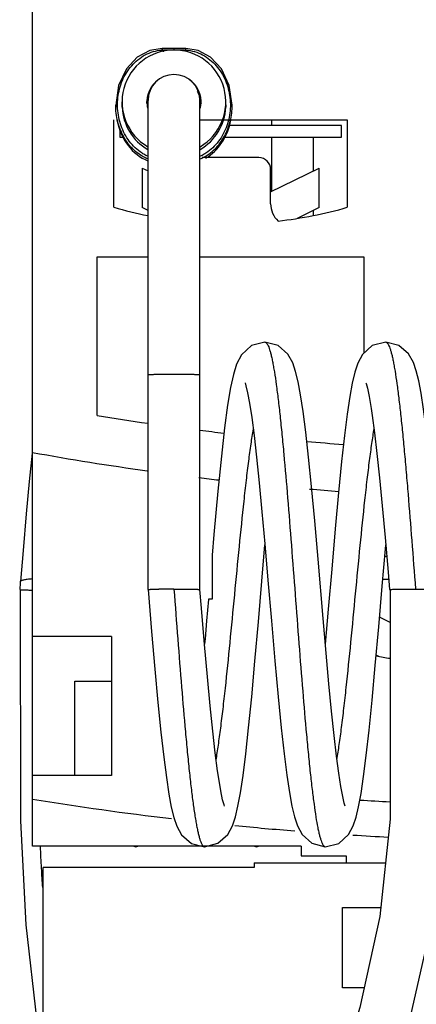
# Model space of a CAD drawing. Header units: millimetres. Extents: x 27 to 73, y 11 to 132.
# Tile 2 of 4: x 27 to 44, y 47 to 89. Entities that reach past the tile are written whole.
import ezdxf

# ---------------------------------------------------------------- set-up
doc = ezdxf.new("R2010")
doc.units = ezdxf.units.MM
doc.header["$LTSCALE"] = 9.274204
for name, color, linetype in [('00_COMPONENTS_10_1', 7, 'CONTINUOUS'), ('00_COMPONENTS_13', 7, 'CONTINUOUS'), ('00_COMPONENTS_2_1', 7, 'CONTINUOUS'), ('00_COMPONENTS_3', 7, 'CONTINUOUS'), ('00_COMPONENTS_46', 7, 'CONTINUOUS')]:
    doc.layers.add(name, color=color, linetype=linetype)

msp = doc.modelspace()

# ---------------------------------------------------------------- linework, layer by layer
at = {"layer": '00_COMPONENTS_10_1', "color": 7, "linetype": 'CONTINUOUS'}
for p, q in [((32.925, 64.572), (32.925, 85.309)), ((35.125, 64.572), (35.125, 85.309)), ((37.882, 75.063), (37.882, 75.063)), ((43.003, 75.063), (43.003, 75.063)), ((35.645, 66.028), (35.645, 64.168)), ((43.102, 65.313), (43.165, 64.572)), ((27.51, 64.862), (27.485, 64.572)), ((32.925, 64.572), (32.925, 64.572)), ((35.125, 64.572), (35.125, 64.572)), ((32.323, 53.686), (32.407, 53.664)), ((32.407, 53.664), (32.491, 53.686)), ((32.407, 53.664), (32.407, 53.664)), ((35.323, 53.664), (35.323, 53.664)), ((37.446, 53.686), (37.527, 53.664)), ((37.527, 53.664), (37.611, 53.686)), ((37.527, 53.664), (37.527, 53.664)), ((40.443, 53.664), (40.443, 53.664))]:
    msp.add_line(p, q, dxfattribs=at)
for points in [[(37.882, 75.063), (37.313, 74.915), (36.891, 74.53), (36.682, 74.13), (36.547, 73.698), (36.425, 73.139), (36.301, 72.392), (36.172, 71.423), (36.036, 70.226), (35.888, 68.747), (35.722, 66.909), (35.645, 66.028)], [(40.349, 63.345), (40.135, 65.858), (39.993, 67.481), (39.859, 68.938), (39.733, 70.192), (39.614, 71.251), (39.502, 72.128), (39.394, 72.833), (39.291, 73.386), (39.185, 73.822), (39.06, 74.188), (38.859, 74.552), (38.442, 74.92), (37.882, 75.063)], [(43.003, 75.063), (42.434, 74.915), (42.019, 74.541), (41.816, 74.167), (41.69, 73.785), (41.583, 73.33), (41.477, 72.752), (41.368, 72.015), (41.253, 71.1), (41.132, 69.998), (41.003, 68.685), (40.862, 67.142), (40.715, 65.44), (40.57, 63.742), (40.443, 62.26)], [(45.338, 64.885), (45.223, 66.229), (45.086, 67.778), (44.957, 69.16), (44.835, 70.361), (44.719, 71.378), (44.609, 72.218), (44.504, 72.893), (44.403, 73.423), (44.299, 73.844), (44.175, 74.202), (43.97, 74.563), (43.553, 74.925), (43.003, 75.063)], [(37.038, 73.339), (37.079, 73.212), (37.149, 72.918), (37.233, 72.47), (37.325, 71.87), (37.424, 71.109), (37.53, 70.18), (37.642, 69.093), (37.758, 67.868), (37.879, 66.508), (38.012, 64.966), (38.158, 63.245), (38.305, 61.548), (38.445, 60.018), (38.574, 58.712), (38.695, 57.613), (38.81, 56.702), (38.919, 55.969), (39.024, 55.392), (39.131, 54.938), (39.257, 54.558), (39.459, 54.186), (39.874, 53.812), (40.443, 53.664)], [(42.157, 73.342), (42.17, 73.306), (42.227, 73.105), (42.303, 72.752), (42.388, 72.253), (42.434, 71.948), (42.53, 71.224), (42.632, 70.345), (42.741, 69.308), (42.855, 68.116), (42.976, 66.778), (43.102, 65.313)], [(28.015, 70.361), (27.893, 69.16), (27.764, 67.778), (27.627, 66.229), (27.514, 64.912)], [(35.323, 53.664), (35.891, 53.812), (36.308, 54.188), (36.509, 54.559), (36.633, 54.933), (36.74, 55.383), (36.845, 55.958), (36.955, 56.694), (37.07, 57.608), (37.191, 58.712), (37.321, 60.02), (37.459, 61.536), (37.604, 63.208), (37.75, 64.928), (37.883, 66.47)], [(40.443, 53.664), (41.009, 53.81), (41.426, 54.185), (41.625, 54.55), (41.749, 54.919), (41.855, 55.359), (41.959, 55.922), (42.067, 56.639), (42.181, 57.529), (42.3, 58.606), (42.427, 59.879), (42.562, 61.35), (42.705, 62.986), (42.852, 64.716), (42.988, 66.304), (43.003, 66.467)], [(32.925, 64.572), (33.077, 62.798), (33.216, 61.199), (33.348, 59.778), (33.473, 58.527), (33.592, 57.466), (33.704, 56.596), (33.81, 55.899), (33.913, 55.348), (34.019, 54.91), (34.146, 54.538), (34.352, 54.169), (34.768, 53.805), (35.323, 53.664)], [(36.167, 55.387), (36.15, 55.437), (36.089, 55.663), (36.01, 56.041), (35.923, 56.567), (35.876, 56.886), (35.778, 57.643), (35.673, 58.563), (35.562, 59.644), (35.446, 60.871), (35.324, 62.236), (35.191, 63.785), (35.124, 64.572)], [(35.485, 64.155), (35.409, 63.253), (35.343, 62.487), (35.323, 62.259)], [(41.287, 55.388), (41.248, 55.51), (41.18, 55.791), (41.099, 56.218), (41.011, 56.786), (40.915, 57.502), (40.813, 58.378), (40.706, 59.409), (40.593, 60.58), (40.476, 61.879), (40.349, 63.345)]]:
    msp.add_lwpolyline(points, dxfattribs=at)
for centre, radius, start, end in [((34.025, 85.312), 1.1, 0, 180), ((33.986, 24.315), 40.281, 89.9441, 90.8634)]:
    msp.add_arc(centre, radius, start, end, dxfattribs=at)
for points, knots in [([(37.882, 75.063), (37.889, 75.063), (37.903, 75.061), (37.924, 75.05), (37.944, 75.034), (37.973, 75), (38.007, 74.942), (38.047, 74.851), (38.086, 74.736), (38.125, 74.596), (38.165, 74.431), (38.205, 74.242), (38.244, 74.03), (38.3, 73.7), (38.368, 73.233), (38.447, 72.61), (38.526, 71.907), (38.606, 71.131), (38.715, 69.974), (38.849, 68.407), (39.006, 66.426), (39.163, 64.364), (39.32, 62.303), (39.476, 60.321), (39.61, 58.754), (39.72, 57.597), (39.799, 56.821), (39.878, 56.118), (39.957, 55.495), (40.036, 54.956), (40.104, 54.563), (40.16, 54.296), (40.2, 54.132), (40.239, 53.992), (40.279, 53.876), (40.318, 53.786), (40.352, 53.727), (40.381, 53.694), (40.401, 53.677), (40.422, 53.666), (40.436, 53.664), (40.443, 53.664)], [0, 0, 0, 0, 0.000935, 0.001961, 0.003147, 0.004536, 0.008024, 0.012546, 0.018149, 0.024853, 0.032667, 0.041584, 0.051583, 0.062637, 0.087807, 0.116876, 0.149613, 0.185712, 0.224802, 0.310451, 0.403371, 0.499964, 0.596564, 0.689484, 0.775141, 0.814242, 0.850341, 0.883069, 0.91215, 0.937337, 0.958394, 0.967305, 0.975114, 0.98182, 0.98743, 0.991961, 0.995457, 0.99685, 0.998038, 0.999065, 1, 1, 1, 1]), ([(43.003, 75.063), (43.01, 75.063), (43.024, 75.06), (43.044, 75.05), (43.064, 75.034), (43.092, 75.002), (43.126, 74.944), (43.165, 74.856), (43.204, 74.743), (43.243, 74.606), (43.282, 74.446), (43.321, 74.262), (43.36, 74.055), (43.415, 73.734), (43.482, 73.279), (43.56, 72.671), (43.638, 71.986), (43.716, 71.229), (43.794, 70.408), (43.873, 69.53), (43.979, 68.271), (44.111, 66.621), (44.213, 65.28), (44.265, 64.596)], [0, 0, 0, 0, 0.001883, 0.003944, 0.006317, 0.009095, 0.016066, 0.025121, 0.036349, 0.049767, 0.065364, 0.08312, 0.103005, 0.124987, 0.175096, 0.233088, 0.298381, 0.370341, 0.448331, 0.53169, 0.619622, 0.805798, 1, 1, 1, 1]), ([(34.025, 73.694), (33.953, 73.694), (33.813, 73.693), (33.609, 73.692), (33.448, 73.69), (33.329, 73.688), (33.25, 73.687), (33.177, 73.685), (33.113, 73.683), (33.058, 73.681), (33.012, 73.679), (32.98, 73.677), (32.959, 73.676), (32.947, 73.675), (32.938, 73.674), (32.931, 73.672), (32.927, 73.671), (32.925, 73.67), (32.925, 73.67)], [0, 0, 0, 0, 0.194856, 0.382316, 0.555009, 0.633771, 0.706426, 0.772279, 0.830707, 0.881133, 0.9231, 0.956183, 0.969298, 0.980094, 0.988547, 0.994641, 0.998396, 1, 1, 1, 1]), ([(35.125, 73.67), (35.125, 73.67), (35.123, 73.671), (35.119, 73.672), (35.112, 73.674), (35.103, 73.675), (35.091, 73.676), (35.07, 73.677), (35.038, 73.679), (34.992, 73.681), (34.937, 73.683), (34.873, 73.685), (34.8, 73.687), (34.721, 73.688), (34.602, 73.69), (34.441, 73.692), (34.237, 73.693), (34.097, 73.694), (34.025, 73.694)], [0, 0, 0, 0, 0.001604, 0.005359, 0.011453, 0.019906, 0.030702, 0.043817, 0.0769, 0.118867, 0.169293, 0.227721, 0.293574, 0.366229, 0.444991, 0.617684, 0.805144, 1, 1, 1, 1]), ([(40.934, 57.362), (40.969, 57.573), (41.039, 58.027), (41.137, 58.753), (41.235, 59.561), (41.369, 60.768), (41.533, 62.387), (41.725, 64.392), (41.918, 66.396), (42.081, 68.011), (42.216, 69.214), (42.314, 70.018), (42.411, 70.738), (42.481, 71.189), (42.517, 71.399)], [0, 0, 0, 0, 0.045505, 0.097552, 0.155467, 0.218381, 0.355448, 0.500882, 0.64617, 0.782923, 0.84555, 0.903139, 0.954886, 1, 1, 1, 1]), ([(35.81, 57.338), (35.846, 57.548), (35.915, 58.001), (36.013, 58.723), (36.111, 59.529), (36.246, 60.733), (36.41, 62.35), (36.602, 64.356), (36.794, 66.361), (36.958, 67.979), (37.093, 69.185), (37.191, 69.992), (37.288, 70.716), (37.358, 71.169), (37.394, 71.38)], [0, 0, 0, 0, 0.045257, 0.09711, 0.154791, 0.217521, 0.354405, 0.499756, 0.645162, 0.782115, 0.84494, 0.902722, 0.954636, 1, 1, 1, 1]), ([(27.485, 64.572), (27.485, 64.572), (27.487, 64.571), (27.489, 64.57), (27.494, 64.569), (27.498, 64.568), (27.5, 64.568)], [0, 0, 0, 0, 0.085273, 0.272932, 0.576975, 1, 1, 1, 1]), ([(27.5, 64.568), (27.508, 64.567), (27.529, 64.565), (27.567, 64.563), (27.617, 64.561), (27.706, 64.557), (27.841, 64.554), (27.955, 64.552), (28.018, 64.551)], [0, 0, 0, 0, 0.049104, 0.122552, 0.219462, 0.338255, 0.63506, 1, 1, 1, 1]), ([(32.925, 64.572), (32.925, 64.572), (32.926, 64.573), (32.929, 64.574), (32.934, 64.575), (32.944, 64.576), (32.957, 64.578), (32.974, 64.579), (32.994, 64.58), (33.019, 64.582), (33.058, 64.583), (33.115, 64.585), (33.193, 64.588), (33.282, 64.59), (33.345, 64.591), (33.379, 64.591)], [0, 0, 0, 0, 0.001874, 0.005356, 0.018165, 0.039076, 0.068174, 0.105487, 0.151015, 0.204579, 0.265889, 0.410578, 0.582731, 0.779992, 1, 1, 1, 1]), ([(34.025, 64.596), (34.082, 64.596), (34.298, 64.595), (34.513, 64.594), (34.671, 64.591)], [0, 0, 0, 0, 0.265909, 1, 1, 1, 1]), ([(34.025, 64.596), (34.079, 63.889), (34.184, 62.501), (34.343, 60.482), (34.479, 58.883), (34.589, 57.7), (34.67, 56.906), (34.75, 56.185), (34.83, 55.545), (34.899, 55.066), (34.956, 54.728), (34.996, 54.509), (35.036, 54.315), (35.076, 54.146), (35.116, 54.001), (35.156, 53.882), (35.196, 53.789), (35.231, 53.729), (35.26, 53.695), (35.28, 53.678), (35.301, 53.667), (35.316, 53.664), (35.323, 53.664)], [0, 0, 0, 0, 0.192025, 0.377347, 0.54872, 0.626999, 0.699356, 0.765099, 0.823538, 0.874086, 0.89628, 0.916364, 0.934298, 0.950047, 0.963582, 0.974886, 0.983981, 0.990968, 0.993743, 0.996104, 0.998144, 1, 1, 1, 1]), ([(34.671, 64.591), (34.705, 64.591), (34.768, 64.59), (34.857, 64.588), (34.935, 64.585), (34.992, 64.583), (35.031, 64.582), (35.055, 64.58), (35.076, 64.579), (35.093, 64.578), (35.106, 64.576), (35.116, 64.575), (35.121, 64.574), (35.124, 64.573), (35.124, 64.572), (35.124, 64.572)], [0, 0, 0, 0, 0.219688, 0.416704, 0.588699, 0.733326, 0.794646, 0.848248, 0.893844, 0.931252, 0.96047, 0.981526, 0.9945, 0.998068, 1, 1, 1, 1]), ([(43.165, 64.572), (43.165, 64.572), (43.167, 64.573), (43.17, 64.574), (43.174, 64.575), (43.178, 64.576), (43.18, 64.576)], [0, 0, 0, 0, 0.084837, 0.272462, 0.576667, 1, 1, 1, 1]), ([(43.181, 64.568), (43.178, 64.568), (43.175, 64.569), (43.17, 64.57), (43.167, 64.571), (43.166, 64.571), (43.165, 64.572)], [0, 0, 0, 0, 0.41771, 0.720699, 0.911153, 1, 1, 1, 1]), ([(43.18, 64.576), (43.187, 64.577), (43.203, 64.578), (43.245, 64.581), (43.318, 64.584), (43.427, 64.588), (43.561, 64.59), (43.717, 64.593), (43.954, 64.595), (44.139, 64.596), (44.265, 64.596)], [0, 0, 0, 0, 0.018308, 0.044282, 0.118461, 0.219634, 0.344522, 0.489774, 0.650975, 1, 1, 1, 1]), ([(44.265, 64.596), (44.336, 64.596), (44.477, 64.595), (44.68, 64.594), (44.841, 64.592), (44.96, 64.59), (45.039, 64.589), (45.112, 64.587), (45.176, 64.585), (45.231, 64.583), (45.277, 64.581), (45.31, 64.579), (45.331, 64.578), (45.342, 64.577), (45.352, 64.576), (45.358, 64.575), (45.362, 64.574), (45.364, 64.573), (45.365, 64.572)], [0, 0, 0, 0, 0.194614, 0.381944, 0.554708, 0.633363, 0.705856, 0.771621, 0.830096, 0.880719, 0.922931, 0.956175, 0.969291, 0.980056, 0.988475, 0.99456, 0.998343, 1, 1, 1, 1]), ([(35.645, 64.168), (35.633, 64.167), (35.61, 64.166), (35.578, 64.165), (35.55, 64.163), (35.528, 64.162), (35.51, 64.16), (35.498, 64.159), (35.492, 64.158), (35.488, 64.157), (35.487, 64.156), (35.486, 64.156), (35.485, 64.155)], [0, 0, 0, 0, 0.228795, 0.429614, 0.601188, 0.742299, 0.852436, 0.931666, 0.959757, 0.98025, 0.993353, 1, 1, 1, 1]), ([(32.407, 53.664), (32.404, 53.664), (32.395, 53.664), (32.385, 53.667), (32.379, 53.67)], [0, 0, 0, 0, 0.242936, 1, 1, 1, 1]), ([(37.527, 53.664), (37.525, 53.664), (37.515, 53.665), (37.506, 53.668), (37.5, 53.67)], [0, 0, 0, 0, 0.243543, 1, 1, 1, 1])]:
    msp.add_open_spline(points, degree=3, knots=knots, dxfattribs=at)
at = {"layer": '00_COMPONENTS_13', "color": 7, "linetype": 'CONTINUOUS'}
for p, q in [((28.025, 53.686), (28.025, 132.436)), ((31.475, 80.78), (31.475, 84.486)), ((35.125, 84.486), (41.375, 84.486)), ((38.175, 84.251), (38.175, 84.486)), ((41.375, 84.486), (41.375, 80.78)), ((31.725, 84.125), (31.725, 83.751)), ((41.125, 84.251), (36.37, 84.251)), ((41.125, 83.751), (41.125, 84.251)), ((31.725, 83.751), (31.886, 83.751)), ((36.158, 83.751), (41.125, 83.751)), ((38.175, 81.455), (38.175, 83.751)), ((39.921, 83.751), (39.921, 82.319)), ((37.625, 82.886), (35.225, 82.886)), ((32.675, 82.444), (32.675, 80.767)), ((32.675, 82.444), (32.925, 82.321)), ((38.125, 81.431), (40.175, 82.444)), ((38.125, 80.93), (38.125, 82.386)), ((40.175, 80.767), (40.175, 82.444)), ((32.925, 80.644), (32.675, 80.767)), ((40.175, 80.767), (39.243, 80.308)), ((39.921, 80.642), (39.921, 80.428)), ((30.775, 71.947), (30.775, 78.686)), ((30.775, 78.686), (32.925, 78.686)), ((35.125, 78.686), (42.075, 78.686)), ((42.075, 78.686), (42.075, 74.591)), ((42.961, 65.986), (43.044, 65.986)), ((42.878, 65.016), (43.128, 65.016)), ((31.375, 62.586), (28.025, 62.586)), ((31.375, 62.586), (31.375, 56.686)), ((29.825, 56.686), (29.825, 60.686)), ((29.825, 60.686), (31.375, 60.686)), ((31.375, 56.686), (28.025, 56.686)), ((39.425, 53.686), (28.025, 53.686)), ((39.425, 53.686), (39.425, 53.286)), ((39.425, 53.286), (41.325, 53.286)), ((41.325, 53.286), (41.325, 52.986)), ((28.475, 12.79), (28.475, 52.786)), ((37.425, 52.786), (28.475, 52.786)), ((37.425, 52.986), (42.993, 52.986)), ((37.425, 52.986), (37.425, 52.786)), ((41.175, 51.086), (42.797, 51.086)), ((41.175, 47.686), (41.175, 51.086)), ((42.094, 47.686), (41.175, 47.686))]:
    msp.add_line(p, q, dxfattribs=at)
for centre, radius, start, end in [((37.625, 82.386), 0.5, 0, 90), ((36.425, 98.086), 18, 254.038, 258.7834), ((39.125, 80.93), 1, 180, 226.938), ((36.425, 98.086), 18, 276.4345, 285.962), ((50.425, 194.826), 124.44, 260.91454, 261.91485), ((50.425, 194.826), 124.44, 262.93713, 263.41167), ((50.425, 194.826), 124.44, 265.0355, 265.75437), ((50.425, 194.826), 126.44, 259.79567, 262.03042), ((50.425, 194.826), 126.44, 263.03217, 263.42184), ((50.425, 194.826), 126.44, 265.16809, 265.73112), ((-213.084, -453.718), 576.933, 63.627728, 63.677735), ((45.125, 75.525), 14, 259.5988, 262.0557), ((-212.466, -454.137), 575.531, 63.681193, 63.692782), ((50.425, 194.163), 140.278, 260.81149, 263.24224), ((50.425, 194.163), 138.778, 266.48191, 267.00978), ((50.425, 194.163), 140.278, 264.34936, 265.38744), ((50.425, 194.163), 140.278, 266.39538, 267.01402)]:
    msp.add_arc(centre, radius, start, end, dxfattribs=at)
at = {"layer": '00_COMPONENTS_2_1', "color": 7, "linetype": 'CONTINUOUS'}
for p, q in [((33.551, 87.517), (33.525, 87.517)), ((34.499, 87.517), (33.551, 87.517)), ((34.025, 87.512), (34.025, 87.518)), ((34.025, 87.518), (34.025, 87.45)), ((34.525, 87.517), (34.499, 87.517)), ((31.825, 85.13), (31.825, 85.25)), ((32.878, 85.185), (32.882, 85.251)), ((32.882, 85.251), (32.902, 85.318)), ((32.891, 85.318), (32.891, 85.315)), ((32.896, 85.317), (32.895, 85.314)), ((35.146, 85.318), (35.17, 85.232)), ((35.155, 85.314), (35.154, 85.317)), ((35.159, 85.315), (35.159, 85.318)), ((35.17, 85.232), (35.172, 85.189)), ((36.225, 85.129), (36.225, 85.25)), ((31.556, 85.118), (31.556, 85.033)), ((31.827, 85.031), (31.825, 85.13)), ((36.225, 85.129), (36.222, 85.025)), ((36.494, 85.033), (36.494, 85.118))]:
    msp.add_line(p, q, dxfattribs=at)
for points in [[(33.525, 87.517), (32.996, 87.428), (32.469, 87.143), (32.007, 86.646), (31.677, 85.947), (31.556, 85.118)], [(36.494, 85.118), (36.372, 85.949), (36.042, 86.648), (35.579, 87.144), (35.053, 87.429), (34.525, 87.517)]]:
    msp.add_lwpolyline(points, dxfattribs=at)
for centre, radius, start, end in [((34.024, 85.25), 2.199, 89.9925, 239.6568), ((33.957, 81.054), 6.409, 93.6974, 93.9552), ((34.026, 85.25), 2.199, 300.343, 90.0074), ((34.094, 81.072), 6.391, 86.0412, 86.2993), ((34.025, 85.25), 1.15, 122.9889, 186.7338), ((34.025, 85.25), 1.15, 353.2679, 56.9947), ((34.019, 85.126), 1.156, 9.5793, 29.2637), ((34.027, 85.126), 1.152, 175.0869, 176.7406), ((34.027, 85.126), 1.152, 173.8791, 175.0866), ((34.029, 85.126), 1.154, 170.57, 173.8786), ((34.021, 85.126), 1.154, 6.1204, 9.4393), ((34.023, 85.126), 1.152, 3.1607, 6.1197), ((34.024, 85.13), 2.199, 182.5953, 239.823), ((34.026, 85.251), 1.151, 186.7427, 193.5368), ((34.026, 85.13), 2.199, 300.1776, 357.2581), ((34.024, 85.251), 1.151, 346.4904, 353.259), ((33.573, 85.118), 2.922, 358.3487, 359.9999)]:
    msp.add_arc(centre, radius, start, end, dxfattribs=at)
for centre, start_param, end_param in [((33.525, 85.033), -4.480682, -3.452902), ((34.525, 85.033), -2.697648, -1.803484)]:
    msp.add_ellipse(centre, major_axis=(0, 2.399), ratio=0.820735, start_param=start_param, end_param=end_param, dxfattribs=at)
for points, knots in [([(32.914, 82.945), (32.858, 82.97), (32.748, 83.026), (32.541, 83.16), (32.306, 83.362), (32.07, 83.651), (31.882, 83.974), (31.745, 84.322), (31.659, 84.687), (31.625, 85.061), (31.642, 85.435), (31.712, 85.804), (31.832, 86.158), (32.004, 86.491), (32.225, 86.791), (32.492, 87.05), (32.802, 87.256), (33.146, 87.396), (33.392, 87.44), (33.515, 87.448)], [0, 0, 0, 0, 0.031041, 0.062093, 0.124254, 0.186627, 0.249207, 0.311941, 0.374769, 0.437667, 0.500574, 0.563425, 0.626187, 0.688814, 0.751247, 0.813467, 0.875518, 0.937594, 1, 1, 1, 1]), ([(33.525, 87.517), (33.524, 87.517), (33.523, 87.516), (33.523, 87.514), (33.522, 87.511), (33.52, 87.506), (33.519, 87.498), (33.518, 87.488), (33.516, 87.471), (33.516, 87.458), (33.515, 87.448)], [0, 0, 0, 0, 0.025757, 0.048714, 0.07922, 0.163411, 0.278653, 0.423862, 0.595326, 1, 1, 1, 1]), ([(33.551, 87.517), (33.551, 87.517), (33.551, 87.517), (33.55, 87.515), (33.549, 87.512), (33.548, 87.507), (33.547, 87.499), (33.546, 87.489), (33.545, 87.478), (33.545, 87.465), (33.544, 87.455), (33.544, 87.45)], [0, 0, 0, 0, 0.008579, 0.023023, 0.074188, 0.156386, 0.269264, 0.411754, 0.582578, 0.779549, 1, 1, 1, 1]), ([(33.544, 87.45), (33.584, 87.452), (33.664, 87.456), (33.784, 87.46), (33.905, 87.463), (33.985, 87.463), (34.025, 87.463)], [0, 0, 0, 0, 0.25, 0.500002, 0.75, 1, 1, 1, 1]), ([(33.544, 87.45), (33.548, 87.435), (33.556, 87.408), (33.566, 87.38), (33.57, 87.368)], [0, 0, 0, 0, 0.532581, 1, 1, 1, 1]), ([(34.025, 87.463), (34.065, 87.463), (34.145, 87.463), (34.266, 87.46), (34.386, 87.456), (34.466, 87.452), (34.506, 87.45)], [0, 0, 0, 0, 0.25, 0.499998, 0.75, 1, 1, 1, 1]), ([(34.499, 87.517), (34.499, 87.517), (34.499, 87.517), (34.5, 87.515), (34.501, 87.512), (34.502, 87.507), (34.503, 87.499), (34.504, 87.489), (34.505, 87.478), (34.505, 87.465), (34.506, 87.455), (34.506, 87.45)], [0, 0, 0, 0, 0.008911, 0.023525, 0.074817, 0.157022, 0.269843, 0.412232, 0.582921, 0.779732, 1, 1, 1, 1]), ([(34.535, 87.448), (34.534, 87.458), (34.533, 87.471), (34.532, 87.488), (34.531, 87.498), (34.53, 87.506), (34.528, 87.511), (34.527, 87.514), (34.527, 87.516), (34.526, 87.517), (34.525, 87.517)], [0, 0, 0, 0, 0.404564, 0.575996, 0.721196, 0.836452, 0.920677, 0.951208, 0.974192, 1, 1, 1, 1]), ([(34.535, 87.448), (34.658, 87.44), (34.904, 87.396), (35.248, 87.256), (35.558, 87.05), (35.825, 86.791), (36.046, 86.491), (36.217, 86.158), (36.338, 85.804), (36.408, 85.435), (36.425, 85.061), (36.391, 84.687), (36.305, 84.322), (36.168, 83.974), (35.98, 83.651), (35.744, 83.362), (35.509, 83.16), (35.302, 83.026), (35.192, 82.97), (35.136, 82.945)], [0, 0, 0, 0, 0.062406, 0.124482, 0.186532, 0.248753, 0.311185, 0.373813, 0.436575, 0.499426, 0.562333, 0.625231, 0.688059, 0.750793, 0.813373, 0.875746, 0.937907, 0.968959, 1, 1, 1, 1]), ([(32.917, 82.835), (32.862, 82.857), (32.755, 82.905), (32.552, 83.023), (32.32, 83.205), (32.084, 83.468), (31.826, 83.861), (31.612, 84.413), (31.556, 84.883), (31.556, 85.118)], [0, 0, 0, 0, 0.062601, 0.1252, 0.250265, 0.375369, 0.500508, 0.750195, 1, 1, 1, 1]), ([(35.133, 82.835), (35.186, 82.856), (35.29, 82.903), (35.487, 83.016), (35.714, 83.191), (35.946, 83.443), (36.202, 83.82), (36.42, 84.352), (36.487, 84.806), (36.493, 85.033)], [0, 0, 0, 0, 0.062596, 0.12519, 0.25025, 0.375346, 0.500478, 0.750175, 1, 1, 1, 1])]:
    msp.add_open_spline(points, degree=3, knots=knots, dxfattribs=at)
at = {"layer": '00_COMPONENTS_3', "color": 7, "linetype": 'CONTINUOUS'}
for points in [[(43.191, 64.572), (43.191, 59.905), (43.185, 54.842), (42.757, 50.703), (41.91, 46.849), (41.327, 44.96), (39.732, 41.045), (37.784, 37.522), (36.237, 35.318)], [(37.318, 33.171), (37.924, 33.905), (39.587, 36.257), (41.592, 39.837), (43.269, 43.845), (43.943, 45.953), (44.902, 50.189), (45.383, 54.761), (45.386, 60.145)]]:
    msp.add_lwpolyline(points, dxfattribs=at)
at = {"layer": '00_COMPONENTS_46', "color": 7, "linetype": 'CONTINUOUS'}
msp.add_line((27.51, 64.912), (27.51, 64.862), dxfattribs=at)
msp.add_lwpolyline([(27.51, 64.572), (27.514, 54.768), (27.751, 50.36), (28.219, 46.252)], dxfattribs=at)
for centre, radius, start, end in [((94.595, 56.458), 66.3, 182.40219, 183.20325), ((94.331, 56.443), 66.036, 183.20324, 183.9133)]:
    msp.add_arc(centre, radius, start, end, dxfattribs=at)
msp.add_open_spline([(27.511, 64.916), (27.51, 64.915), (27.51, 64.913), (27.51, 64.912)], degree=3, dxfattribs=at)
msp.add_open_spline([(28.005, 65.025), (27.938, 65.018), (27.843, 65.008), (27.724, 64.99), (27.652, 64.976), (27.595, 64.962), (27.557, 64.949), (27.534, 64.938), (27.521, 64.93), (27.512, 64.922), (27.511, 64.916)], degree=3, knots=[0, 0, 0, 0, 0.392149, 0.560008, 0.703325, 0.818539, 0.905211, 0.938168, 0.964533, 1, 1, 1, 1], dxfattribs=at)

doc.saveas('drawing.dxf')
